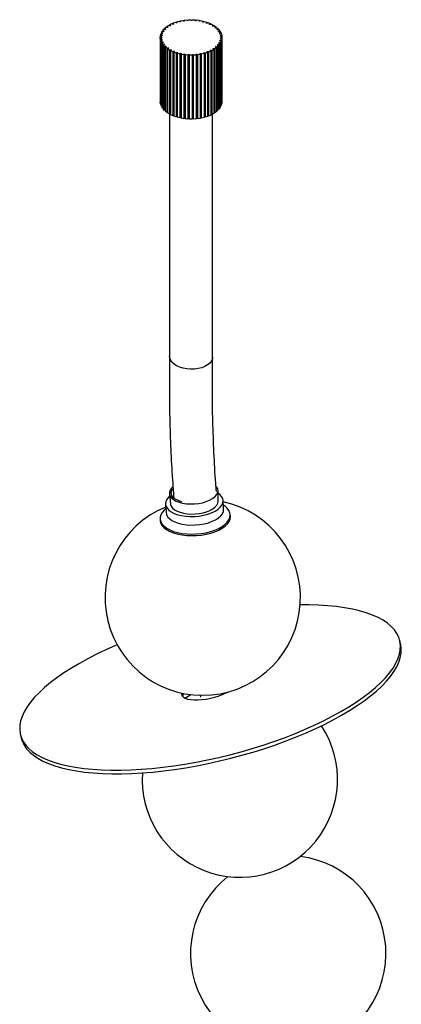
# Paper-space layout '_Isométrica' of a CAD drawing. Header units: millimetres. Extents: x -1036 to 142, y -432 to 792.
# Tile 3 of 3: x -1036 to -841, y 289 to 792. Entities that reach past the tile are written whole.
import ezdxf

# ---------------------------------------------------------------- set-up
doc = ezdxf.new("R2010")
doc.units = ezdxf.units.MM

psp = doc.layouts.new('_Isométrica')

# ---------------------------------------------------------------- linework, layer by layer
at = {"color": 7, "linetype": 'Continuous', "lineweight": 25}
for p, q in [((-957.84, 790.26), (-956.59, 790.74)), ((-956.59, 790.74), (-956.16, 790.37)), ((-956.06, 790.91), (-954.71, 791.29)), ((-955.73, 790.51), (-956.06, 790.91)), ((-956.06, 790.91), (-956.06, 790.4)), ((-954.71, 791.29), (-954.38, 790.89)), ((-954.15, 791.42), (-952.72, 791.69)), ((-953.91, 791), (-954.15, 791.42)), ((-954.15, 791.42), (-954.15, 790.94)), ((-952.72, 791.69), (-952.48, 791.27)), ((-952.13, 791.78), (-950.66, 791.93)), ((-951.99, 791.34), (-952.13, 791.78)), ((-952.13, 791.78), (-952.13, 791.32)), ((-950.66, 791.93), (-950.52, 791.5)), ((-950.06, 791.98), (-948.56, 792.02)), ((-950.02, 791.53), (-950.06, 791.98)), ((-950.06, 791.98), (-950.06, 791.53)), ((-948.56, 792.02), (-948.52, 791.58)), ((-948.02, 791.57), (-947.95, 792.01)), ((-947.95, 792.01), (-946.46, 791.94)), ((-946.46, 791.94), (-946.52, 791.5)), ((-946.46, 791.94), (-946.46, 791.49)), ((-946.02, 791.45), (-945.86, 791.89)), ((-945.86, 791.89), (-944.39, 791.7)), ((-944.39, 791.7), (-944.56, 791.27)), ((-944.39, 791.7), (-944.39, 791.24)), ((-944.07, 791.19), (-943.81, 791.6)), ((-943.81, 791.6), (-942.4, 791.31)), ((-942.4, 791.31), (-942.66, 790.89)), ((-942.4, 791.31), (-942.4, 790.82)), ((-942.2, 790.77), (-941.84, 791.16)), ((-941.84, 791.16), (-940.52, 790.76)), ((-940.52, 790.76), (-940.88, 790.37)), ((-940.52, 790.76), (-940.52, 790.24)), ((-940.45, 790.21), (-940, 790.58)), ((-940, 790.58), (-938.78, 790.07)), ((-963.72, 785.34), (-963.25, 786.17)), ((-962.98, 785.2), (-963.72, 785.34)), ((-963.72, 785.34), (-963.72, 784.99)), ((-963.25, 786.17), (-962.52, 786.03)), ((-963.02, 786.49), (-962.37, 787.27)), ((-962.33, 786.3), (-963.02, 786.49)), ((-963.02, 786.49), (-963.02, 786.12)), ((-962.37, 787.27), (-961.67, 787.08)), ((-962.06, 787.57), (-961.24, 788.3)), ((-961.42, 787.33), (-962.06, 787.57)), ((-962.06, 787.57), (-962.06, 787.19)), ((-961.24, 788.3), (-960.6, 788.05)), ((-960.87, 788.58), (-959.88, 789.23)), ((-960.29, 788.28), (-960.87, 788.58)), ((-960.87, 788.58), (-960.87, 788.16)), ((-959.88, 789.23), (-959.3, 788.94)), ((-959.45, 789.48), (-958.32, 790.05)), ((-958.95, 789.14), (-959.45, 789.48)), ((-959.45, 789.48), (-959.45, 789.01)), ((-958.32, 790.05), (-957.82, 789.71)), ((-957.41, 789.89), (-957.84, 790.26)), ((-957.84, 790.26), (-957.84, 789.73)), ((-938.78, 790.07), (-939.22, 789.71)), ((-938.83, 789.53), (-938.31, 789.85)), ((-938.78, 790.07), (-938.78, 789.56)), ((-938.31, 789.85), (-937.21, 789.26)), ((-937.21, 789.26), (-937.74, 788.94)), ((-937.39, 788.72), (-936.8, 789)), ((-937.21, 789.26), (-937.21, 788.81)), ((-936.8, 789), (-935.85, 788.33)), ((-935.85, 788.33), (-936.44, 788.05)), ((-936.15, 787.82), (-935.5, 788.05)), ((-935.85, 788.33), (-935.85, 787.92)), ((-935.5, 788.05), (-934.71, 787.31)), ((-934.71, 787.31), (-935.36, 787.08)), ((-935.13, 786.82), (-934.43, 787)), ((-934.71, 787.31), (-934.71, 786.93)), ((-933.82, 786.21), (-934.52, 786.03)), ((-934.43, 787), (-933.82, 786.21)), ((-934.35, 785.76), (-933.61, 785.88)), ((-933.82, 786.21), (-933.82, 785.84)), ((-933.61, 785.88), (-933.19, 785.05)), ((-964.29, 782.94), (-964.21, 783.8)), ((-963.52, 782.92), (-964.29, 782.94)), ((-964.29, 782.94), (-964.29, 750.28)), ((-964.28, 782.59), (-963.51, 782.63)), ((-964.15, 781.73), (-964.28, 782.59)), ((-964.28, 782.59), (-964.28, 749.93)), ((-964.21, 783.8), (-963.44, 783.78)), ((-963.38, 781.76), (-964.15, 781.73)), ((-964.15, 781.73), (-964.15, 749.06)), ((-964.14, 784.15), (-963.87, 785)), ((-963.38, 784.07), (-964.14, 784.15)), ((-964.14, 784.15), (-964.14, 783.8)), ((-964.06, 781.38), (-963.31, 781.47)), ((-963.74, 780.53), (-964.06, 781.38)), ((-964.06, 781.38), (-964.06, 748.72)), ((-963.87, 785), (-963.11, 784.92)), ((-962.99, 780.63), (-963.74, 780.53)), ((-963.74, 780.53), (-963.74, 747.87)), ((-963.57, 780.2), (-962.84, 780.35)), ((-963.52, 782.92), (-963.52, 782.63)), ((-963.38, 781.76), (-963.38, 781.47)), ((-962.99, 780.63), (-962.99, 780.32)), ((-933.45, 780.24), (-934.19, 780.35)), ((-934.19, 780.04), (-934.19, 780.35)), ((-933.19, 785.05), (-933.93, 784.92)), ((-933.82, 784.64), (-933.06, 784.71)), ((-933.82, 781.19), (-933.07, 781.08)), ((-932.96, 781.42), (-933.73, 781.48)), ((-933.73, 781.18), (-933.73, 781.48)), ((-932.83, 783.85), (-933.59, 783.78)), ((-933.55, 783.49), (-932.78, 783.5)), ((-933.55, 782.34), (-932.79, 782.28)), ((-932.76, 782.64), (-933.53, 782.63)), ((-933.53, 782.34), (-933.53, 782.63)), ((-933.07, 781.08), (-933.45, 780.24)), ((-933.19, 785.05), (-933.19, 784.69)), ((-933.07, 781.08), (-933.07, 748.42)), ((-933.06, 784.71), (-932.83, 783.85)), ((-932.79, 782.28), (-932.96, 781.42)), ((-932.96, 781.42), (-932.96, 748.76)), ((-932.83, 783.85), (-932.83, 783.5)), ((-932.79, 782.28), (-932.79, 749.62)), ((-932.78, 783.5), (-932.76, 782.64)), ((-932.76, 782.64), (-932.76, 749.97)), ((-963.05, 779.38), (-963.57, 780.2)), ((-963.57, 780.2), (-963.57, 747.54)), ((-962.33, 779.54), (-963.05, 779.38)), ((-963.05, 779.38), (-963.05, 746.72)), ((-962.8, 779.06), (-962.12, 779.27)), ((-962.11, 778.3), (-962.8, 779.06)), ((-962.8, 779.06), (-962.8, 746.4)), ((-962.33, 779.54), (-962.33, 779.21)), ((-961.43, 778.5), (-962.11, 778.3)), ((-962.11, 778.3), (-962.11, 745.64)), ((-961.79, 778), (-961.16, 778.26)), ((-960.92, 777.29), (-961.79, 778)), ((-961.79, 778), (-961.79, 745.34)), ((-961.43, 778.5), (-961.43, 778.15)), ((-960.29, 777.55), (-960.92, 777.29)), ((-960.92, 777.29), (-960.92, 744.63)), ((-960.53, 777.02), (-959.97, 777.32)), ((-959.51, 776.39), (-960.53, 777.02)), ((-960.53, 777.02), (-960.53, 744.36)), ((-960.29, 777.55), (-960.29, 777.15)), ((-958.95, 776.69), (-959.51, 776.39)), ((-959.51, 776.39), (-959.51, 743.73)), ((-959.07, 776.15), (-958.58, 776.49)), ((-957.9, 775.6), (-959.07, 776.15)), ((-959.07, 776.15), (-959.07, 743.49)), ((-958.95, 776.69), (-958.95, 776.23)), ((-957.42, 775.95), (-957.9, 775.6)), ((-957.9, 775.6), (-957.9, 742.94)), ((-957.42, 775.95), (-957.42, 743.28)), ((-957.41, 775.4), (-957.01, 775.78)), ((-956.13, 774.94), (-957.41, 775.4)), ((-957.41, 775.4), (-957.41, 742.74)), ((-955.73, 775.32), (-956.13, 774.94)), ((-955.73, 775.32), (-955.73, 742.66)), ((-940.07, 775.23), (-941.37, 774.8)), ((-940.45, 775.62), (-940.07, 775.23)), ((-940.07, 775.23), (-940.07, 742.57)), ((-939.56, 775.42), (-940.03, 775.78)), ((-940.03, 743.12), (-940.03, 775.78)), ((-938.37, 775.95), (-939.56, 775.42)), ((-939.56, 775.42), (-939.56, 742.76)), ((-938.84, 776.3), (-938.37, 775.95)), ((-937.91, 776.18), (-938.46, 776.49)), ((-938.46, 776.02), (-938.46, 776.49)), ((-938.37, 775.95), (-938.37, 743.29)), ((-936.85, 776.79), (-937.91, 776.18)), ((-937.91, 776.18), (-937.91, 743.52)), ((-937.39, 777.11), (-936.85, 776.79)), ((-936.45, 777.06), (-937.06, 777.33)), ((-937.06, 776.92), (-937.06, 777.33)), ((-936.85, 776.79), (-936.85, 744.13)), ((-935.54, 777.75), (-936.45, 777.06)), ((-936.45, 777.06), (-936.45, 744.4)), ((-936.15, 778.01), (-935.54, 777.75)), ((-935.21, 778.04), (-935.87, 778.26)), ((-935.87, 777.89), (-935.87, 778.26)), ((-935.54, 777.75), (-935.54, 745.08)), ((-934.46, 778.79), (-935.21, 778.04)), ((-935.21, 778.04), (-935.21, 745.38)), ((-935.13, 779.01), (-934.46, 778.79)), ((-934.2, 779.11), (-934.91, 779.27)), ((-934.91, 778.94), (-934.91, 779.27)), ((-934.46, 778.79), (-934.46, 746.13)), ((-934.35, 780.07), (-933.64, 779.91)), ((-933.64, 779.91), (-934.2, 779.11)), ((-934.2, 779.11), (-934.2, 746.44)), ((-933.64, 779.91), (-933.64, 747.25)), ((-933.45, 780.24), (-933.45, 747.58)), ((-956.13, 774.94), (-956.13, 742.28)), ((-955.59, 774.78), (-955.28, 775.19)), ((-954.22, 774.43), (-955.59, 774.78)), ((-955.59, 774.78), (-955.59, 742.12)), ((-953.91, 774.84), (-954.22, 774.43)), ((-954.22, 774.43), (-954.22, 741.77)), ((-953.91, 774.84), (-953.91, 742.17)), ((-953.65, 774.31), (-953.44, 774.74)), ((-952.21, 774.07), (-953.65, 774.31)), ((-953.65, 774.31), (-953.65, 741.65)), ((-952, 774.49), (-952.21, 774.07)), ((-952.21, 774.07), (-952.21, 741.41)), ((-952, 774.49), (-952, 741.83)), ((-951.62, 773.99), (-951.5, 774.43)), ((-950.14, 773.86), (-951.62, 773.99)), ((-951.62, 773.99), (-951.62, 741.33)), ((-950.02, 774.3), (-950.14, 773.86)), ((-950.14, 773.86), (-950.14, 741.2)), ((-950.02, 774.3), (-950.02, 741.64)), ((-949.53, 773.83), (-949.52, 774.28)), ((-948.03, 773.82), (-949.53, 773.83)), ((-949.53, 773.83), (-949.53, 741.17)), ((-948.02, 774.26), (-948.03, 773.82)), ((-948.03, 773.82), (-948.03, 741.16)), ((-948.02, 774.26), (-948.02, 741.6)), ((-947.43, 773.84), (-947.51, 774.28)), ((-947.51, 741.61), (-947.51, 774.28)), ((-945.94, 773.94), (-947.43, 773.84)), ((-947.43, 773.84), (-947.43, 741.17)), ((-946.03, 774.38), (-945.94, 773.94)), ((-945.94, 773.94), (-945.94, 741.27)), ((-945.34, 774), (-945.53, 774.43)), ((-945.53, 741.77), (-945.53, 774.43)), ((-943.89, 774.22), (-945.34, 774)), ((-945.34, 774), (-945.34, 741.34)), ((-944.08, 774.65), (-943.89, 774.22)), ((-943.89, 774.22), (-943.89, 741.55)), ((-943.31, 774.32), (-943.6, 774.74)), ((-943.6, 742.07), (-943.6, 774.74)), ((-941.92, 774.65), (-943.31, 774.32)), ((-943.31, 774.32), (-943.31, 741.66)), ((-942.21, 775.06), (-941.92, 774.65)), ((-941.92, 774.65), (-941.92, 741.99)), ((-941.37, 774.8), (-941.75, 775.19)), ((-941.75, 742.53), (-941.75, 775.19)), ((-941.37, 774.8), (-941.37, 742.14)), ((-964.28, 750.28), (-964.29, 750.28)), ((-964.15, 749.06), (-964.28, 749.93)), ((-964.06, 749.07), (-964.15, 749.06)), ((-963.74, 747.87), (-964.06, 748.72)), ((-963.57, 747.89), (-963.74, 747.87)), ((-963.05, 746.72), (-963.57, 747.54)), ((-962.8, 746.77), (-963.05, 746.72)), ((-962.11, 745.64), (-962.8, 746.4)), ((-961.79, 745.73), (-962.11, 745.64)), ((-960.92, 744.63), (-961.79, 745.34)), ((-935.54, 745.08), (-936.45, 744.4)), ((-935.21, 745.38), (-935.54, 745.49)), ((-934.46, 746.13), (-935.21, 745.38)), ((-934.2, 746.44), (-934.46, 746.51)), ((-933.64, 747.25), (-934.2, 746.44)), ((-933.45, 747.58), (-933.64, 747.61)), ((-933.07, 748.42), (-933.45, 747.58)), ((-932.96, 748.76), (-933.07, 748.77)), ((-932.79, 749.62), (-932.96, 748.76)), ((-932.76, 749.97), (-932.79, 749.97)), ((-960.53, 744.79), (-960.92, 744.63)), ((-959.51, 743.73), (-960.53, 744.36)), ((-959.52, 743.73), (-959.52, 619.95)), ((-959.07, 743.97), (-959.51, 743.73)), ((-957.9, 742.94), (-959.07, 743.49)), ((-957.42, 743.28), (-957.9, 742.94)), ((-956.13, 742.28), (-957.41, 742.74)), ((-955.73, 742.66), (-956.13, 742.28)), ((-954.22, 741.77), (-955.59, 742.12)), ((-953.91, 742.17), (-954.22, 741.77)), ((-952.21, 741.41), (-953.65, 741.65)), ((-952, 741.83), (-952.21, 741.41)), ((-950.14, 741.2), (-951.62, 741.33)), ((-950.02, 741.64), (-950.14, 741.2)), ((-948.03, 741.16), (-949.53, 741.17)), ((-948.02, 741.6), (-948.03, 741.16)), ((-947.43, 741.17), (-947.51, 741.61)), ((-945.94, 741.27), (-947.43, 741.17)), ((-945.34, 741.34), (-945.53, 741.77)), ((-943.89, 741.55), (-945.34, 741.34)), ((-943.31, 741.66), (-943.6, 742.07)), ((-941.92, 741.99), (-943.31, 741.66)), ((-941.92, 742.48), (-941.75, 742.53)), ((-941.37, 742.14), (-941.75, 742.53)), ((-940.07, 742.57), (-941.37, 742.14)), ((-939.56, 742.76), (-940.03, 743.12)), ((-938.37, 743.29), (-939.56, 742.76)), ((-937.91, 743.52), (-938.37, 743.78)), ((-936.85, 744.13), (-937.91, 743.52)), ((-937.52, 619.66), (-937.52, 743.75)), ((-936.45, 744.4), (-936.85, 744.57)), ((-959.65, 549.63), (-959.03, 544.37)), ((-934.74, 545.87), (-934.76, 551.17)), ((-961.64, 544.37), (-961.37, 540.02)), ((-931.88, 541.85), (-932.15, 546.2)), ((-931.36, 543.41), (-932.01, 543.87)), ((-961.49, 542.05), (-962.08, 541.51)), ((-928.42, 538.22), (-928.47, 539)), ((-964.4, 536.78), (-964.35, 536)), ((-841.33, 472.91), (-841.78, 474.72)), ((-943.82, 446.61), (-943.65, 445.74)), ((-1035.88, 426.48), (-1035.43, 424.67))]:
    psp.add_line(p, q, dxfattribs=at)
at = {"color": 7, "linetype": 'Continuous', "lineweight": 25, "flags": 128}
for points in [[(-937.52, 619.56), (-937.65, 618.64), (-938.13, 617.52), (-938.95, 616.47), (-940.07, 615.53), (-941.47, 614.72), (-943.09, 614.08), (-944.88, 613.62), (-946.8, 613.36), (-948.76, 613.31), (-950.72, 613.47), (-952.61, 613.83), (-954.37, 614.38), (-955.94, 615.11), (-957.27, 615.98), (-958.31, 616.98), (-959.05, 618.08), (-959.44, 619.22), (-959.51, 620.05)], [(-959.51, 548.44), (-960.14, 547.85), (-960.99, 546.75), (-961.5, 545.62), (-961.64, 544.47), (-961.42, 543.35), (-960.84, 542.28), (-959.92, 541.28), (-958.68, 540.38), (-957.15, 539.59), (-955.36, 538.95), (-953.37, 538.47), (-951.22, 538.15), (-948.96, 538.01), (-946.65, 538.05), (-944.35, 538.26), (-942.11, 538.65), (-939.98, 539.21), (-938.03, 539.91), (-936.29, 540.74), (-934.82, 541.69), (-933.64, 542.72), (-932.79, 543.82), (-932.29, 544.95), (-932.15, 546.1), (-932.37, 547.22), (-932.94, 548.29), (-933.86, 549.29), (-934.76, 549.97)], [(-957.94, 553.18), (-958.54, 552.58), (-959.26, 551.57), (-959.62, 550.53), (-959.63, 549.49), (-959.29, 548.48), (-958.59, 547.54), (-957.57, 546.68), (-956.25, 545.93), (-954.67, 545.31), (-952.88, 544.85), (-950.92, 544.55), (-948.86, 544.42), (-946.75, 544.47), (-944.65, 544.69), (-942.63, 545.09), (-940.74, 545.64), (-939.04, 546.33), (-937.57, 547.15), (-936.38, 548.06), (-935.5, 549.05), (-934.95, 550.08), (-934.76, 551.12), (-934.93, 552.15), (-935.46, 553.13), (-935.68, 553.41)], [(-953.19, 545.46), (-954.83, 545.98), (-956.24, 546.64), (-957.36, 547.44), (-958.16, 548.34), (-958.61, 549.3), (-958.69, 550.31), (-958.4, 551.32), (-957.8, 552.26)], [(-935.77, 551.54), (-935.74, 551.32), (-935.74, 551.27)], [(-959.03, 544.37), (-959.01, 544.24), (-958.67, 543.25), (-958, 542.33), (-957, 541.49), (-955.71, 540.76), (-954.17, 540.16), (-952.42, 539.7), (-950.51, 539.41), (-948.49, 539.29), (-946.44, 539.33), (-944.39, 539.55), (-942.41, 539.94), (-940.57, 540.48), (-938.9, 541.16), (-937.47, 541.95), (-936.31, 542.84), (-935.45, 543.8), (-934.92, 544.81), (-934.74, 545.83), (-934.74, 545.87)], [(-962.08, 541.51), (-962.3, 541.3), (-963.32, 540.13), (-964.01, 538.91), (-964.37, 537.67), (-964.37, 536.44), (-964.02, 535.24), (-963.33, 534.08), (-962.31, 533.01), (-960.99, 532.02), (-959.38, 531.15), (-957.52, 530.41), (-955.44, 529.82), (-953.19, 529.39), (-950.8, 529.12), (-948.33, 529.02), (-945.83, 529.09), (-943.33, 529.33), (-940.9, 529.74), (-938.57, 530.31), (-936.4, 531.03), (-934.42, 531.88), (-932.68, 532.85), (-931.2, 533.92), (-930.02, 535.06), (-929.16, 536.26), (-928.64, 537.49), (-928.46, 538.72), (-928.63, 539.95), (-929.15, 541.13), (-930.01, 542.25), (-931.18, 543.28), (-931.36, 543.41)], [(-961.37, 540.02), (-961.15, 539), (-960.57, 537.93), (-959.65, 536.93), (-958.41, 536.03), (-956.88, 535.24), (-955.1, 534.6), (-953.1, 534.12), (-950.95, 533.8), (-948.69, 533.66), (-946.38, 533.7), (-944.08, 533.91), (-941.84, 534.3), (-939.71, 534.86), (-937.76, 535.56), (-936.03, 536.39), (-934.55, 537.34), (-933.37, 538.37), (-932.52, 539.47), (-932.02, 540.6), (-931.88, 541.75), (-931.88, 541.85)], [(-964.35, 536), (-964.32, 535.66), (-963.97, 534.45), (-963.28, 533.3), (-962.27, 532.22), (-960.94, 531.24), (-959.33, 530.37), (-957.47, 529.63), (-955.39, 529.04), (-953.14, 528.6), (-950.75, 528.33), (-948.28, 528.23), (-945.78, 528.31), (-943.28, 528.55), (-940.85, 528.96), (-938.52, 529.53), (-936.35, 530.25), (-934.37, 531.1), (-932.63, 532.07), (-931.15, 533.13), (-929.98, 534.28), (-929.12, 535.47), (-928.59, 536.7), (-928.41, 537.94), (-928.42, 538.22)], [(-1015.34, 411.4), (-1011.63, 410.53), (-1007.67, 409.8), (-1003.47, 409.21), (-999.03, 408.77), (-994.39, 408.47), (-989.55, 408.32), (-984.53, 408.32), (-979.35, 408.47), (-974.03, 408.77), (-968.59, 409.21), (-963.04, 409.8), (-957.41, 410.53), (-951.71, 411.41), (-945.97, 412.42), (-940.2, 413.56), (-934.42, 414.84), (-928.67, 416.24), (-922.94, 417.76), (-917.28, 419.4), (-911.69, 421.14), (-906.19, 422.99), (-900.81, 424.94), (-895.56, 426.98), (-890.47, 429.1), (-885.54, 431.29), (-880.8, 433.56), (-876.27, 435.88), (-871.95, 438.26), (-867.87, 440.67), (-864.04, 443.13), (-860.47, 445.61), (-857.18, 448.1), (-854.18, 450.61), (-851.47, 453.12), (-849.07, 455.61), (-846.98, 458.09), (-845.22, 460.54), (-843.78, 462.96), (-842.68, 465.34), (-841.92, 467.66), (-841.49, 469.92), (-841.41, 472.12), (-841.67, 474.24), (-842.28, 476.27), (-843.22, 478.22), (-844.5, 480.07), (-846.1, 481.81), (-848.04, 483.45), (-850.29, 484.97), (-852.86, 486.37), (-855.72, 487.65), (-858.88, 488.79), (-862.32, 489.8), (-866.03, 490.67), (-869.99, 491.4), (-874.2, 491.99), (-878.63, 492.43), (-883.27, 492.73), (-888.11, 492.88), (-892.72, 492.88)], [(-986.37, 472.46), (-987.2, 472.1), (-992.12, 469.91), (-996.86, 467.64), (-1001.39, 465.32), (-1005.71, 462.94), (-1009.79, 460.53), (-1013.62, 458.07), (-1017.19, 455.59), (-1020.48, 453.1), (-1023.49, 450.59), (-1026.19, 448.08), (-1028.6, 445.59), (-1030.68, 443.11), (-1032.45, 440.66), (-1033.88, 438.24), (-1034.98, 435.86), (-1035.75, 433.54), (-1036.17, 431.28), (-1036.25, 429.08), (-1035.99, 426.96), (-1035.39, 424.93), (-1034.44, 422.98), (-1033.17, 421.13), (-1031.56, 419.39), (-1029.62, 417.75), (-1027.37, 416.23), (-1024.81, 414.83), (-1021.94, 413.55), (-1018.78, 412.41), (-1015.34, 411.4)], [(-1014.89, 409.59), (-1011.18, 408.72), (-1007.22, 407.98), (-1003.01, 407.4), (-998.58, 406.95), (-993.94, 406.66), (-989.1, 406.51), (-984.08, 406.51), (-978.9, 406.66), (-973.58, 406.96), (-968.14, 407.4), (-962.59, 407.99), (-956.96, 408.72), (-951.26, 409.6), (-945.52, 410.61), (-939.75, 411.75), (-933.97, 413.03), (-928.22, 414.43), (-922.49, 415.95), (-916.83, 417.59), (-911.24, 419.33), (-905.74, 421.18), (-900.36, 423.13), (-895.11, 425.17), (-890.02, 427.29), (-885.09, 429.48), (-880.35, 431.75), (-875.82, 434.07), (-871.5, 436.44), (-867.42, 438.86), (-863.59, 441.32), (-860.02, 443.79), (-856.73, 446.29), (-853.73, 448.8), (-851.02, 451.3), (-848.62, 453.8), (-846.53, 456.28), (-844.77, 458.73), (-843.33, 461.15), (-842.23, 463.52), (-841.47, 465.85), (-841.04, 468.11), (-840.96, 470.31), (-841.22, 472.42), (-841.33, 472.91)], [(-950.31, 444.72), (-948.79, 444.43), (-947.04, 444.28), (-945.1, 444.27), (-943.01, 444.42), (-940.83, 444.71), (-938.59, 445.14), (-936.36, 445.7), (-934.19, 446.37), (-932.13, 447.14), (-930.23, 447.99), (-929.61, 448.31)], [(-953.42, 447.78), (-953.42, 447.16), (-953.13, 446.39), (-952.5, 445.71), (-951.55, 445.15), (-950.31, 444.72)], [(-948.49, 446.95), (-948.59, 446.89), (-951.45, 445.11)], [(-1035.43, 424.67), (-1034.94, 423.11), (-1033.99, 421.17), (-1032.72, 419.32), (-1031.11, 417.57), (-1029.17, 415.94), (-1026.92, 414.42), (-1024.36, 413.02), (-1021.49, 411.74), (-1018.33, 410.6), (-1014.89, 409.59)]]:
    psp.add_lwpolyline(points, dxfattribs=at)
at = {"color": 7, "linetype": 'Continuous', "lineweight": 25}
for centre, radius, start, end in [((-949.73, 771.56), 19.88, 107.5473, 108.8776), ((-949.05, 769.11), 22.42, 102.5285, 103.7564), ((-948.67, 767.17), 24.4, 97.8279, 98.9883), ((-948.53, 765.95), 25.63, 93.3193, 94.4424), ((-948.52, 765.6), 25.97, 88.8907, 90.0038), ((-948.48, 766.17), 25.4, 84.4355, 85.5652), ((-948.3, 767.59), 23.97, 79.8453, 81.0196), ((-947.85, 769.69), 21.82, 75.002, 76.252), ((-947.08, 772.21), 19.19, 69.7695, 71.1316), ((-956.49, 782), 7.25, 143.6812, 146.2872), ((-955.08, 780.81), 9.1, 134.2465, 136.4867), ((-953.54, 779.05), 11.43, 126.1527, 128.0761), ((-952.05, 776.79), 14.14, 119.1627, 120.832), ((-950.75, 774.21), 17.04, 113.0324, 114.5069), ((-945.98, 774.87), 16.31, 63.9852, 65.5033), ((-944.62, 777.4), 13.44, 57.4526, 59.1796), ((-943.11, 779.54), 10.81, 49.9403, 51.9371), ((-941.59, 781.17), 8.59, 41.2004, 43.5286), ((-940.24, 782.21), 6.87, 31.0297, 33.7302), ((-958.51, 782.92), 5, 179.9897, 183.3267), ((-958.31, 782.89), 5.21, 166.8691, 170.1194), ((-958.18, 782.97), 5.34, 193.1108, 196.3061), ((-957.61, 782.65), 5.95, 154.5948, 157.5678), ((-957.36, 783.3), 6.22, 205.3864, 208.2718), ((-939.94, 783.44), 6.53, 328.9524, 331.7466), ((-939.21, 782.74), 5.71, 19.3964, 22.4514), ((-939.02, 783.02), 5.51, 340.584, 343.7137), ((-938.62, 782.91), 5.1, 6.6079, 9.9009), ((-938.56, 782.92), 5.04, 353.3717, 356.6938), ((-956.15, 784.07), 7.66, 216.3019, 218.8137), ((-954.7, 785.41), 9.64, 225.7387, 227.8941), ((-953.16, 787.3), 12.08, 233.8344, 235.6884), ((-951.71, 789.66), 14.86, 240.8262, 242.4415), ((-950.47, 792.29), 17.76, 246.9577, 248.3918), ((-949.53, 794.92), 20.55, 252.4438, 253.7449), ((-946.84, 792.96), 18.48, 290.2212, 291.6178), ((-945.67, 790.3), 15.58, 296.0043, 297.5693), ((-944.25, 787.86), 12.75, 302.5354, 304.324), ((-942.72, 785.83), 10.21, 310.0459, 312.1202), ((-941.23, 784.35), 8.11, 318.7837, 321.2027), ((-948.92, 797.26), 22.97, 257.4632, 258.6712), ((-948.62, 799.05), 24.78, 262.1643, 263.3127), ((-948.52, 800.06), 25.8, 266.6731, 267.7911), ((-948.52, 800.17), 25.92, 271.1018, 272.2164), ((-948.46, 799.38), 25.12, 275.5568, 276.695), ((-948.21, 797.77), 23.49, 280.1467, 281.3369), ((-947.69, 795.54), 21.2, 284.9895, 286.2638), ((-948.95, 764.48), 22.85, 257.4616, 258.1245), ((-948.62, 766.38), 24.78, 262.1643, 263.3127), ((-948.52, 767.4), 25.8, 266.6731, 267.7911), ((-948.52, 767.51), 25.92, 271.1018, 272.2164), ((-948.46, 766.72), 25.12, 275.5568, 276.695), ((-948.2, 765.02), 23.4, 280.6179, 281.3381), ((-942.58, 496.6), 50, 112.2828, 77.9066), ((-949.38, 445.26), 3.67, 141.621, 166.3082), ((-923.59, 403.59), 50, 176.1266, 33.2995), ((-898.83, 314.61), 50, 128.0956, 83.011)]:
    psp.add_arc(centre, radius, start, end, dxfattribs=at)
for points, knots in [([(-959.51, 620.05), (-959.59, 614.37), (-959.74, 603.25), (-959.48, 586.66), (-958.89, 570.67), (-958.19, 557.75), (-957.6, 550.12), (-957.41, 547.67)], [0, 0, 0, 0, 0.241032, 0.471836, 0.691907, 0.900822, 1, 1, 1, 1]), ([(-935.58, 550.78), (-935.7, 552.21), (-936.23, 558.93), (-936.87, 570.94), (-937.48, 586.96), (-937.74, 603.25), (-937.59, 614.07), (-937.52, 619.56)], [0, 0, 0, 0, 0.060721, 0.284972, 0.516502, 0.754963, 1, 1, 1, 1])]:
    psp.add_open_spline(points, degree=3, knots=knots, dxfattribs=at)

doc.saveas('drawing.dxf')
